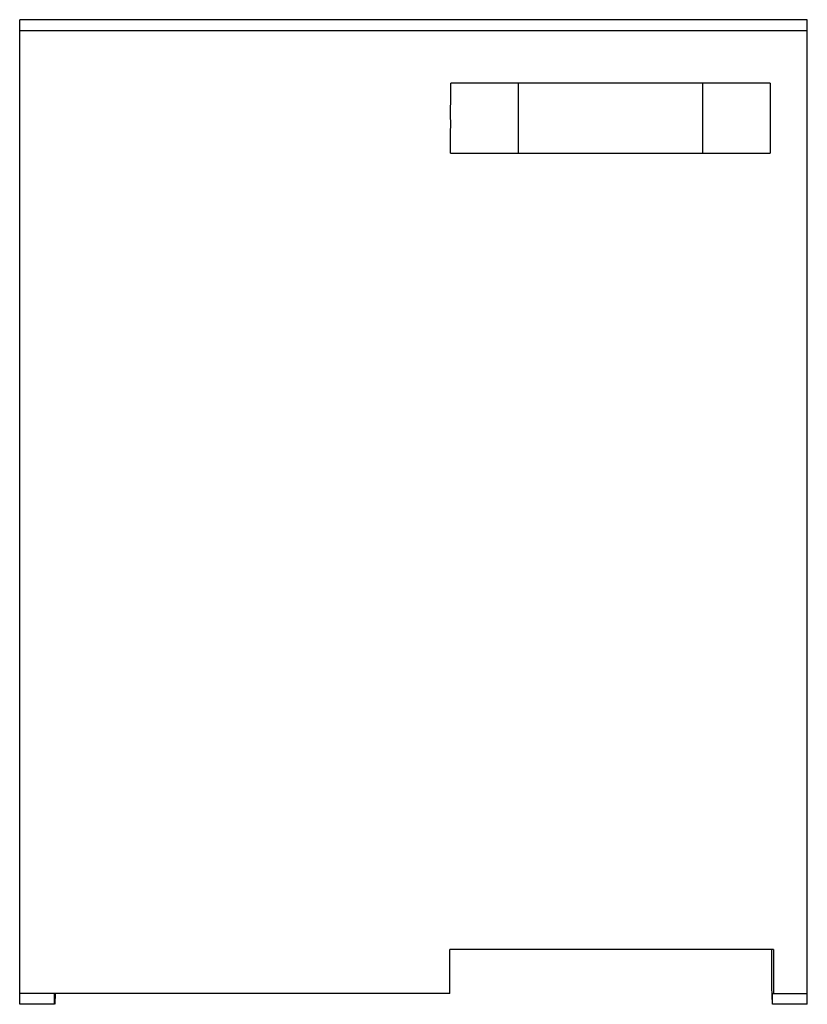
# Model space of a CAD drawing. Header units: millimetres. Extents: x 5 to 41, y 9 to 54.
import ezdxf

# ---------------------------------------------------------------- set-up
doc = ezdxf.new("R2010")
doc.units = ezdxf.units.MM
doc.header["$LTSCALE"] = 4.131954
doc.layers.get('0').update_dxf_attribs({"linetype": 'CONTINUOUS'})

msp = doc.modelspace()

# ---------------------------------------------------------------- linework, layer by layer
at = {"color": 7, "linetype": 'Continuous'}
for p, q in [((4.992, 9), (4.992, 54)), ((40.992, 54), (4.992, 54)), ((40.992, 9), (40.992, 54)), ((4.992, 53.5), (40.992, 53.5)), ((39.29, 51.098), (24.694, 51.098)), ((27.778, 51.098), (27.778, 47.896)), ((36.205, 51.098), (36.205, 47.896)), ((24.688, 47.896), (39.296, 47.896)), ((39.443, 11.5), (24.66, 11.5)), ((24.66, 9.5), (24.66, 11.5)), ((39.358, 11.5), (39.358, 9.798)), ((39.443, 11.5), (39.443, 9.5)), ((24.66, 9.5), (4.992, 9.5)), ((6.59, 9), (6.59, 9.5)), ((6.613, 9.499), (6.591, 9)), ((39.358, 9.798), (39.393, 9)), ((39.394, 9.5), (40.992, 9.5)), ((39.394, 9), (39.394, 9.5)), ((6.59, 9), (4.992, 9)), ((40.992, 9), (39.394, 9))]:
    msp.add_line(p, q, dxfattribs=at)
for points, knots in [([(24.688, 47.896), (24.688, 48.251), (24.692, 48.963), (24.689, 50.031), (24.693, 50.742), (24.694, 51.098)], [0, 0, 0, 0, 0.333377, 0.66671, 1, 1, 1, 1]), ([(39.29, 51.098), (39.291, 50.742), (39.295, 50.031), (39.292, 48.963), (39.295, 48.251), (39.296, 47.896)], [0, 0, 0, 0, 0.33329, 0.666623, 1, 1, 1, 1])]:
    msp.add_open_spline(points, degree=3, knots=knots, dxfattribs=at)

doc.saveas('drawing.dxf')
